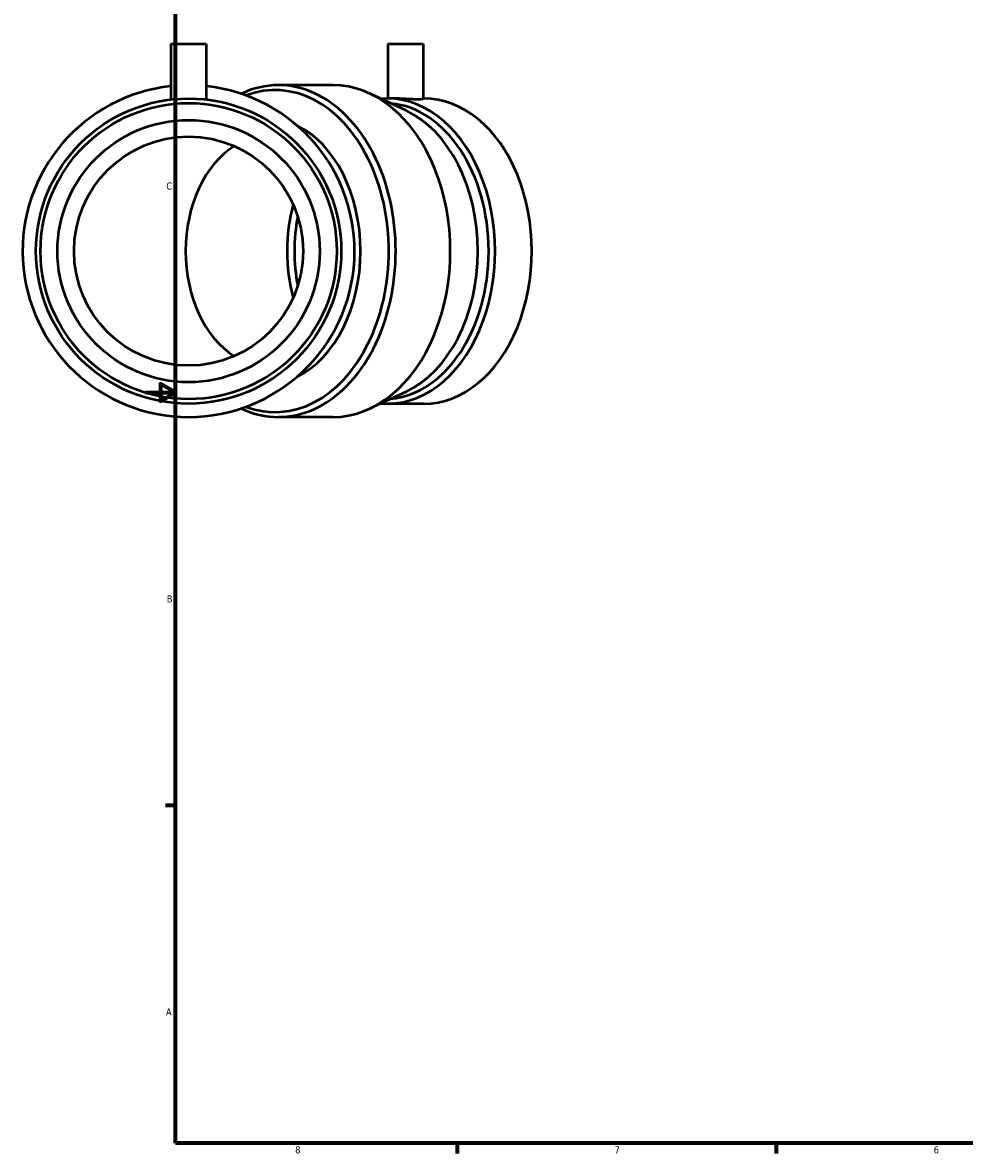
# Model space of a CAD drawing. Header units: inches. Extents: x -4.7 to 45.2, y -2 to 34.1.
# Tile 1 of 5: x -1.5 to 11, y 0.9 to 15.9. Entities that reach past the tile are written whole.
import ezdxf

# ---------------------------------------------------------------- set-up
doc = ezdxf.new("R2010")
doc.units = ezdxf.units.IN
doc.header["$MEASUREMENT"] = 0
doc.layers.add('Border (ANSI)', color=7, linetype='Continuous', lineweight=70)
doc.layers.add('Visible (ANSI)', color=7, linetype='Continuous', lineweight=50)
doc.styles.add('Note Text (ANSI)', font='tahoma.ttf')

# ---------------------------------------------------------------- blocks, each defined once
blk = doc.blocks.new('Borders Default Border')
at = {"layer": 'Border (ANSI)'}
for p, q in [((0.5, 5.5), (0.366, 5.5)), ((4.25, 1), (4.25, 0.866)), ((8.5, 1), (8.5, 0.866))]:
    blk.add_line(p, q, dxfattribs=at)
at = {"layer": 'Border (ANSI)', "flags": 128}
for points in [[(0.5, 1), (0.5, 21), (33.5, 21), (33.5, 1), (0.5, 1)], [(0.1, 11), (0.5, 11), (0.3, 11.115), (0.3, 10.885), (0.5, 11)]]:
    blk.add_lwpolyline(points, dxfattribs=at)
at = {"layer": 'Border (ANSI)', "color": 5, "true_color": 0x0000ff, "char_height": 0.0945, "attachment_point": 7, "style": 'Note Text (ANSI)'}
for s, insert in [('C', (0.378, 13.701)), ('B', (0.384, 8.203)), ('A', (0.373, 2.703)), ('8', (2.094, 0.863)), ('7', (6.346, 0.866)), ('6', (10.595, 0.864))]:
    blk.add_mtext(s, dxfattribs=dict(at, insert=insert))

msp = doc.modelspace()

# ---------------------------------------------------------------- linework, layer by layer
at = {"layer": 'Visible (ANSI)'}
for p, q in [((0.439, 15.643), (0.911, 15.643)), ((0.439, 15.643), (0.439, 14.903)), ((0.911, 15.643), (0.911, 14.903)), ((3.327, 15.643), (3.799, 15.643)), ((3.327, 15.643), (3.327, 14.917)), ((3.799, 15.643), (3.799, 14.91)), ((2.597, 15.093), (1.87, 15.093)), ((3.57, 14.756), (3.088, 14.982)), ((3.396, 14.917), (3.319, 14.917)), ((3.807, 14.917), (3.799, 14.917)), ((3.57, 11.011), (3.088, 10.785)), ((3.807, 10.85), (3.319, 10.85)), ((2.597, 10.673), (1.87, 10.673))]:
    msp.add_line(p, q, dxfattribs=at)
for radius in [2.033, 1.972, 1.746, 1.525]:
    msp.add_circle((0.675, 12.883), radius, dxfattribs=at)
msp.add_arc((0.675, 12.883), 2.21, 96.1359, 83.8641, dxfattribs=at)
for centre, major_axis, start_param, end_param in [((1.87, 12.883), (0, -2.21), 5.960821, 9.747142), ((1.824, 12.883), (0, -2.145), 6.025238, 9.682726), ((2.597, 12.883), (0, -2.21), 0, 3.141593), ((3.319, 12.883), (0, -2.033), 6.224114, 9.483849), ((3.807, 12.883), (0, -2.033), 0, 3.141593), ((3.276, 12.883), (0, -1.972), 0.064469, 3.077124), ((3.132, 12.883), (0, -1.972), 0.319403, 2.822189), ((1.714, 12.883), (0, 1.768), 3.472373, 5.952405), ((1.714, 12.883), (0, -1.525), 3.552096, 5.872682), ((3.221, 12.883), (0, -1.746), 4.348004, 5.076774), ((3.319, 12.883), (0, -1.746), 4.444651, 4.980127)]:
    msp.add_ellipse(centre, major_axis=major_axis, ratio=0.707107, start_param=start_param, end_param=end_param, dxfattribs=at)
for points, knots in [([(3.73, 14.903), (3.709, 14.903), (3.683, 14.904), (3.624, 14.906), (3.593, 14.908), (3.533, 14.912), (3.502, 14.913), (3.444, 14.916), (3.417, 14.917), (3.396, 14.917)], [0, 0, 0, 0, 0.2262322, 0.2262322, 0.4524643, 0.4524643, 0.6786951, 0.6786951, 0.9049258, 0.9049258, 0.9049258, 0.9049258]), ([(3.799, 14.91), (3.799, 14.908), (3.793, 14.906), (3.769, 14.904), (3.751, 14.903), (3.73, 14.903)], [3.1672389, 3.1672389, 3.1672389, 3.1672389, 3.3934711, 3.3934711, 3.6197032, 3.6197032, 3.6197032, 3.6197032])]:
    msp.add_open_spline(points, degree=3, knots=knots, dxfattribs=at)

# ---------------------------------------------------------------- block references
msp.add_blockref('Borders Default Border', (0, 0))

doc.saveas('drawing.dxf')
